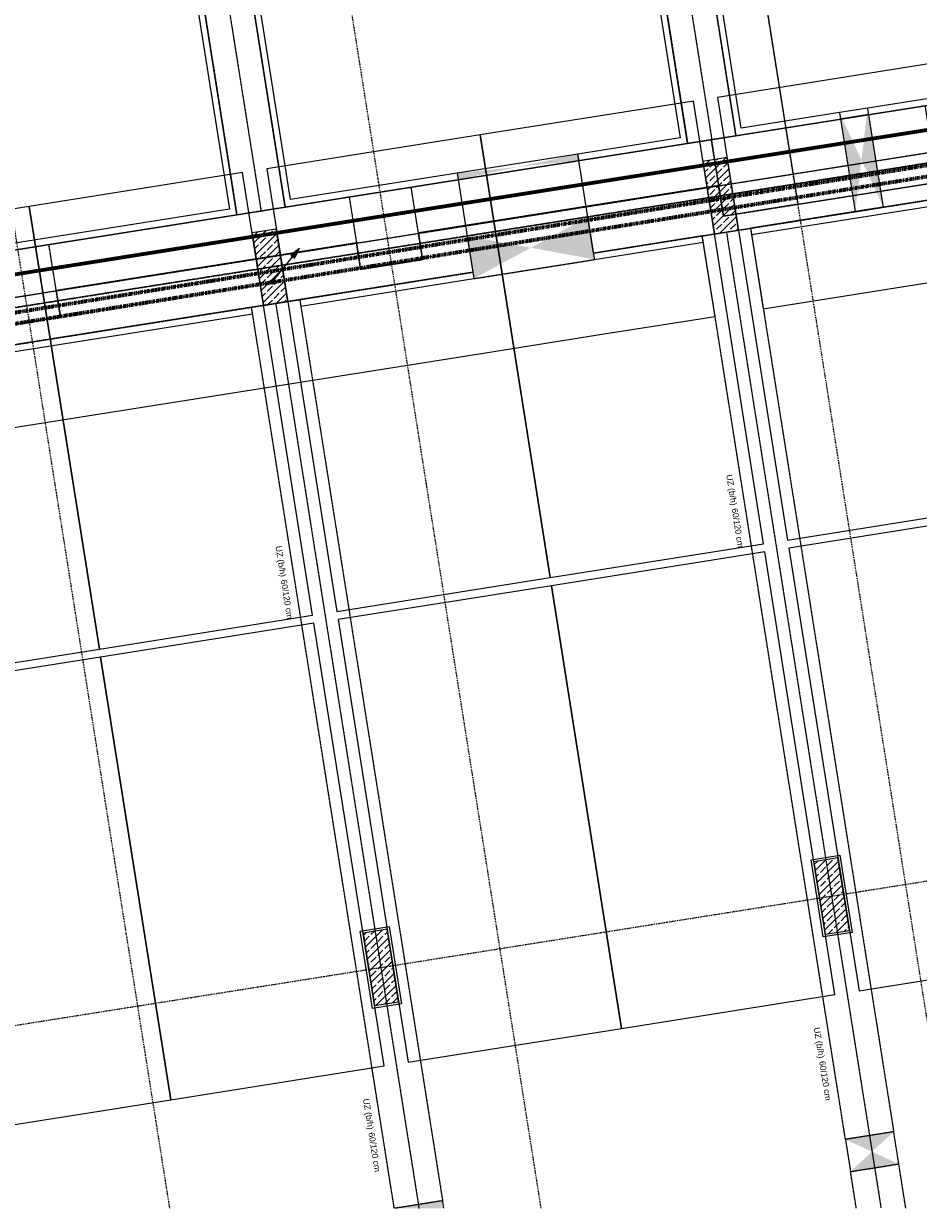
# Model space of a CAD drawing. Header units: millimetres. Extents: x 1523 to 75153, y -41886 to 10268.
# Tile 25 of 54: x 56876 to 67853, y -38700 to -24164. Entities that reach past the tile are written whole.
import ezdxf

# ---------------------------------------------------------------- set-up
doc = ezdxf.new("R2010")
doc.units = ezdxf.units.MM
for name, pattern in [('_Projekt 07 -  _  -  _  -  _  -', [7.5, 3.5, -2, 0, -2]), ('CAx_nichtHalbton', [20001.0584, 10000, -0.5292, 10000, -0.5292]), ('IMPORT-STRICHPUNKT _7_', [20, 10, -5, 0, -5]), ('IMPORT-VERDECKT _8_', [7.5, 5, -2.5]), ('Rasterlinie', [22.225, 12.7, -3.175, 3.175, -3.175])]:
    doc.linetypes.add(name, pattern=pattern)
for name, color, linetype, lineweight, true_color in [('20 A--Träger _ Deckenkonstruktion', 7, 'IMPORT-VERDECKT _8_', 13, 0x656565), ('50 A--Möblierung', 7, 'Continuous', 13, 0x656565), ('90 A--Achsraster _1_50_', 7, 'IMPORT-STRICHPUNKT _7_', 13, 0x656565), ('97 A--Etiketten _ Deckensprung', 7, 'Continuous', 13, 0x656565), ('97 A--Etiketten _ Träger', 7, 'Continuous', 13, 0x656565), ('Neubau_10 A--Stütze', 7, 'Continuous', 13, 0x656565), ('Neubau_10 VSI--Wärmeschutz _veritkal_', 7, 'Continuous', 13, 0x656565), ('Neubau_20 A--Träger _ Deckenkonstruktion', 7, 'IMPORT-VERDECKT _8_', 13, 0x656565), ('Neubau_20 VSI--Wärmeschutz _horizontal_ S_D', 7, 'Continuous', 13, 0x656565), ('Neubau_30 A--Träger _ Dachkonstruktion', 7, 'IMPORT-VERDECKT _8_', 13, 0x656565), ('Sockelbeschichtung Sprühnebel', 7, 'Continuous', 13, 0x656565), ('Xref_706_5_--_ÜP_-1_000_16_Übersichtsplan UG_IFC 2025_01_13_dwg', 7, 'Continuous', 13, 0x767676), ('XX', 7, 'Continuous', 18, 0x804040)]:
    doc.layers.add(name, color=color, linetype=linetype, lineweight=lineweight, true_color=true_color)
for name, color, linetype, lineweight in [('A-____-NOTE-TEXT', 7, 'Continuous', 13), ('Ex_LE-Trasse', 7, 'Continuous', 18), ('S-GRID-____-OTLN', 7, 'Continuous', 9)]:
    doc.layers.add(name, color=color, linetype=linetype, lineweight=lineweight)
doc.styles.add('Arial', font='arial.ttf', dxfattribs={"height": 75})
pattern_1 = [(131.336, (0, 0), (90.1019, 79.25683), []), (131.336, (-45.05, -39.63), (90.1019, 79.25683), [90, -30])]

# ---------------------------------------------------------------- blocks, each defined once
blk = doc.blocks.new('ELT_Leerrohr_Steigepfeil 1_50 - Anfang rauf-28785750-SuD_-1UG gesamt Plot  - Blatt 2')
at = {"layer": 'Ex_LE-Trasse'}
blk.add_circle((0, 0), 25.1, dxfattribs=at)
blk = doc.blocks.new('Xref_706_5_--_ÜP_-1_000_11_Übersichtsplan UG_IFC 2024_09_30_dwg_Standard-Rastermarker_12-V5-SuD_-1UG gesamt Plot  - Blatt 2')
at = {"layer": '90 A--Achsraster _1_50_', "color": 9, "true_color": 0xcbcbcb}
blk.add_line((0, 0), (28500, 0), dxfattribs=at)
blk = doc.blocks.new('Xref_706_5_--_ÜP_-1_000_11_Übersichtsplan UG_IFC 2024_09_30_dwg_Standard-Rastermarker_24-41960578-SuD_-1UG gesamt Plot  - Blatt 2')
at = {"layer": '90 A--Achsraster _1_50_', "color": 9, "true_color": 0xcbcbcb}
blk.add_line((37191, 0), (92370, 0), dxfattribs=at)
blk = doc.blocks.new('Xref_706_5_--_ÜP_-1_000_11_Übersichtsplan UG_IFC 2024_09_30_dwg_Standard-Rastermarker_28-41960582-SuD_-1UG gesamt Plot  - Blatt 2')
at = {"layer": '90 A--Achsraster _1_50_', "color": 9, "true_color": 0xcbcbcb}
blk.add_line((62535, 0), (92975, 0), dxfattribs=at)
blk = doc.blocks.new('Xref_706_5_--_ÜP_-1_000_16_Übersichtsplan UG_IFC 2025_01_13_dwg-35469238-SuD_-1UG gesamt Plot  - Blatt 2')
at = {"layer": '20 A--Träger _ Deckenkonstruktion', "linetype": 'Continuous', "true_color": 0xededed}
for points in [[(24939, -23901), (23714, -24016), (24343, -24133), (24939, -23901)], [(24972, -24250), (24343, -24133), (23747, -24364), (24971, -24250)], [(25354, -27478), (24826, -27527), (25159, -28249)], [(25493, -28972), (25159, -28249), (24965, -29021)]]:
    blk.add_hatch(color=7, dxfattribs=at).paths.add_polyline_path(points)
at = {"layer": 'Neubau_10 A--Stütze', "true_color": 0xcbcbcb}
h = blk.add_hatch(dxfattribs=at)
h.set_pattern_fill('FP_2', color=9, style=0, pattern_type=2)
h.set_pattern_definition(pattern_1)
h.paths.add_polyline_path([(33797, -25183), (33769, -24884), (32873, -24968), (32901, -25267), (32914, -25265)])
h = blk.add_hatch(dxfattribs=at)
h.set_pattern_fill('FP_2', color=9, style=0, pattern_type=2)
h.set_pattern_definition(pattern_1)
h.paths.add_polyline_path([(25134, -25992), (25106, -25693), (24210, -25777), (24238, -26076), (24251, -26074)])
h = blk.add_hatch(dxfattribs=at)
h.set_pattern_fill('FP_2', color=9, style=0, pattern_type=2)
h.set_pattern_definition(pattern_1)
h.paths.add_polyline_path([(34317, -30759), (34290, -30460), (33393, -30544), (33421, -30842)])
h = blk.add_hatch(dxfattribs=at)
h.set_pattern_fill('FP_2', color=9, style=0, pattern_type=2)
h.set_pattern_definition(pattern_1)
h.paths.add_polyline_path([(25655, -31568), (25627, -31269), (24731, -31353), (24759, -31651)])
at = {"layer": 'Neubau_20 A--Träger _ Deckenkonstruktion', "linetype": 'Continuous', "true_color": 0xededed}
for points in [[(24159, -28343), (24129, -27592), (24049, -27600), (24135, -28184)], [(24268, -29086), (24159, -28343), (24189, -29093)]]:
    blk.add_hatch(color=7, dxfattribs=at).paths.add_polyline_path(points)
at = {"layer": 'Neubau_30 A--Träger _ Dachkonstruktion', "linetype": 'Continuous', "true_color": 0xededed}
for points in [[(36496, -24780), (36269, -24500), (36325, -25097), (36358, -25037)], [(36723, -25060), (36668, -24463), (36496, -24780)]]:
    blk.add_hatch(color=7, dxfattribs=at).paths.add_polyline_path(points)
h = blk.add_hatch(color=7, dxfattribs=at)
edge = h.paths.add_edge_path()
edge.add_line((36852, -30100), (36760, -30078))
edge.add_line((36760, -30078), (36816, -30671))
at = {"layer": '20 A--Träger _ Deckenkonstruktion', "color": 9, "true_color": 0xcbcbcb}
for p, q in [((24939, -23901), (24476, -18943)), ((25035, -31115), (23998, -20012)), ((23794, -24008), (23714, -24016)), ((23747, -24364), (23826, -24357)), ((28297, -72218), (23827, -24357)), ((29442, -72111), (25413, -28979)), ((25030, -31112), (24962, -30382)), ((25309, -34096), (25034, -31155)), ((26074, -42232), (25040, -31163))]:
    blk.add_line(p, q, dxfattribs=at)
at = {"layer": '20 A--Träger _ Deckenkonstruktion', "color": 9, "true_color": 0xcbcbcb, "flags": 128}
for points in [[(25274, -27485), (24972, -24250), (24939, -23901), (23794, -24008), (23284, -18545)], [(24890, -29615), (24543, -25902), (23976, -25955), (23284, -18545)], [(28415, -73485), (23976, -25955), (24922, -25866), (24675, -23221), (23729, -23309)], [(23794, -24008), (23827, -24357), (24972, -24250)], [(24394, -30435), (25290, -30351), (25219, -29585), (24323, -29668)], [(24813, -34916), (25709, -34832), (25637, -34065), (24741, -34149)]]:
    blk.add_lwpolyline(points, dxfattribs=at)
blk.add_lwpolyline([(24965, -29021), (25413, -28979), (25493, -28972), (25354, -27478), (25274, -27485), (24826, -27527)], close=True, dxfattribs=at)
at = {"layer": '50 A--Möblierung', "color": 9, "true_color": 0xcbcbcb, "flags": 128}
for points in [[(34516, -24814), (34269, -22176), (28793, -22687), (29039, -25326)], [(28940, -25335), (28693, -22697), (23217, -23208), (23464, -25847)], [(34790, -27752), (34543, -25113), (29067, -25625), (29314, -28263)], [(29214, -28272), (28968, -25634), (23492, -26145), (23738, -28784)], [(35036, -30390), (34790, -27752), (29314, -28263), (29560, -30902)], [(29461, -30911), (29214, -28272), (23738, -28784), (23984, -31422)], [(35311, -33327), (35064, -30689), (29588, -31200), (29835, -33839)], [(29735, -33848), (29488, -31210), (24012, -31721), (24259, -34360)], [(35557, -35966), (35311, -33327), (29835, -33839), (30081, -36477)], [(29981, -36487), (29735, -33848), (24259, -34360), (24505, -36998)]]:
    blk.add_lwpolyline(points, close=True, dxfattribs=at)
at = {"layer": '90 A--Achsraster _1_50_', "color": 9, "true_color": 0xcbcbcb}
for p, q in [((37256, -23785), (27502, -24696)), ((36930, -28877), (27971, -29714)), ((36639, -33424), (28389, -34195))]:
    blk.add_line(p, q, dxfattribs=at)
at = {"layer": '97 A--Etiketten _ Deckensprung', "color": 9, "true_color": 0xcbcbcb, "flags": 128}
for points in [[(23991, -18590), (27040, -51234), (29123, -73530)], [(6117, -26694), (24836, -24945), (24675, -23221), (24296, -23256), (23992, -20003)], [(24836, -24945), (24922, -25866), (24543, -25902), (24890, -29615), (25219, -29585), (25290, -30351), (24962, -30382), (25030, -31112)], [(25034, -31155), (25309, -34096), (25637, -34065), (25709, -34832), (25380, -34863), (25727, -38576), (26056, -38546), (26132, -39362), (25804, -39393), (26048, -42011), (26377, -41981), (26453, -42797), (26124, -42828), (26471, -46542), (26800, -46511), (26871, -47278), (26543, -47308), (26890, -51022), (27218, -50992), (27290, -51758), (26961, -51789), (27185, -54182)]]:
    blk.add_lwpolyline(points, dxfattribs=at)
at = {"layer": 'Neubau_10 A--Stütze', "color": 9, "true_color": 0xcbcbcb, "flags": 128}
for points in [[(33797, -25183), (33769, -24884), (32873, -24968), (32901, -25267)], [(25134, -25992), (25106, -25693), (24210, -25777), (24238, -26076)], [(34317, -30759), (34290, -30460), (33393, -30544), (33421, -30842)], [(25655, -31568), (25627, -31269), (24731, -31353), (24759, -31651)]]:
    blk.add_lwpolyline(points, close=True, dxfattribs=at)
at = {"layer": 'Neubau_10 VSI--Wärmeschutz _veritkal_', "color": 9, "true_color": 0xcbcbcb, "flags": 128}
for points in [[(24971, -24250), (25092, -25544), (25172, -25537), (24707, -20558), (24628, -20566), (24939, -23901)], [(10934, -24496), (11153, -26846), (23947, -25651), (23826, -24357), (23794, -24008), (23482, -20673), (21187, -20887), (12087, -21737), (10688, -21868), (10779, -22843)], [(14688, -21574), (20433, -21038), (20682, -21015), (21195, -20967), (23410, -20760), (23714, -24016), (23747, -24364), (23860, -25579), (13087, -26585), (12291, -26659), (11225, -26759), (11013, -24489)], [(25354, -27478), (25228, -26134), (25148, -26141), (25274, -27485)], [(11655, -32223), (11674, -32422), (24468, -31227), (24268, -29086), (24129, -27592), (24003, -26248), (11209, -27443), (11637, -32023)], [(11716, -32016), (11296, -27516), (12361, -27416), (13158, -27342), (23931, -26335), (24049, -27600), (24189, -29093), (24381, -31154), (13608, -32161), (12812, -32235), (11746, -32335), (11735, -32215)], [(25413, -28979), (25613, -31120), (25693, -31112), (25493, -28972)], [(24524, -31824), (11730, -33019), (11737, -33099), (12882, -32992), (13679, -32917)], [(13679, -32917), (24452, -31911), (24902, -36730), (14829, -37671), (13336, -37811), (12187, -37918), (12195, -37997), (24989, -36802), (24524, -31824)]]:
    blk.add_lwpolyline(points, dxfattribs=at)
blk.add_lwpolyline([(26134, -36695), (26214, -36688), (25749, -31710), (25669, -31717)], close=True, dxfattribs=at)
at = {"layer": 'Neubau_20 A--Träger _ Deckenkonstruktion', "color": 9, "true_color": 0xcbcbcb}
for p, q in [((10932, -27168), (23975, -25950)), ((24129, -27592), (24049, -27600)), ((24189, -29093), (24268, -29086)), ((11453, -32744), (24496, -31525))]:
    blk.add_line(p, q, dxfattribs=at)
at = {"layer": 'Neubau_20 A--Träger _ Deckenkonstruktion', "color": 9, "true_color": 0xcbcbcb, "flags": 128}
for points in [[(24939, -23901), (24971, -24250), (24972, -24250), (24939, -23901)], [(23948, -25651), (10904, -26869), (10960, -27467), (24003, -26248)], [(24468, -31227), (11425, -32445), (11481, -33042), (24524, -31824)]]:
    blk.add_lwpolyline(points, close=True, dxfattribs=at)
at = {"layer": 'Neubau_20 VSI--Wärmeschutz _horizontal_ S_D', "color": 9, "true_color": 0xcbcbcb, "flags": 128}
blk.add_lwpolyline([(23203, -18540), (23251, -19057), (24476, -18943), (25092, -25544), (26088, -25451), (25472, -18850), (25456, -18684)], dxfattribs=at)
blk.add_lwpolyline([(25274, -27486), (24049, -27600), (24188, -29093), (25413, -28979), (26134, -36695), (27129, -36602), (26409, -28886), (26269, -27393), (26144, -26048), (25148, -26141)], close=True, dxfattribs=at)
at = {"layer": 'Neubau_30 A--Träger _ Dachkonstruktion', "color": 9, "true_color": 0xcbcbcb}
for p, q in [((25120, -25843), (37197, -24715)), ((37177, -25018), (36723, -25060)), ((25641, -31418), (36835, -30373))]:
    blk.add_line(p, q, dxfattribs=at)
at = {"layer": 'Neubau_30 A--Träger _ Dachkonstruktion', "color": 9, "true_color": 0xcbcbcb, "flags": 128}
for points in [[(37216, -24412), (36668, -24463), (36269, -24500), (36325, -25097), (25148, -26141), (25093, -25544), (36269, -24500)], [(36325, -25097), (36723, -25060), (36668, -24463)], [(36815, -30676), (25669, -31717), (25613, -31120), (36760, -30078)], [(36854, -30070), (36760, -30078), (36816, -30671)]]:
    blk.add_lwpolyline(points, dxfattribs=at)
at = {"layer": 'Sockelbeschichtung Sprühnebel', "color": 9, "true_color": 0xcbcbcb, "flags": 128}
for points in [[(32873, -25299), (32840, -24941), (33796, -24852), (33829, -25210)], [(33394, -30875), (33361, -30517), (34317, -30427), (34350, -30786)]]:
    blk.add_lwpolyline(points, close=True, dxfattribs=at)
for name, p, rotation in [('Xref_706_5_--_ÜP_-1_000_11_Übersichtsplan UG_IFC 2024_09_30_dwg_Standard-Rastermarker_24-41960578-SuD_-1UG gesamt Plot  - Blatt 2', (32582, -110560), 95.33628353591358), ('Xref_706_5_--_ÜP_-1_000_11_Übersichtsplan UG_IFC 2024_09_30_dwg_Standard-Rastermarker_28-41960582-SuD_-1UG gesamt Plot  - Blatt 2', (41428, -111725), 95.33628353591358), ('Xref_706_5_--_ÜP_-1_000_11_Übersichtsplan UG_IFC 2024_09_30_dwg_Standard-Rastermarker_12-V5-SuD_-1UG gesamt Plot  - Blatt 2', (27502, -24696), 185.3362835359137), ('Xref_706_5_--_ÜP_-1_000_11_Übersichtsplan UG_IFC 2024_09_30_dwg_Standard-Rastermarker_12-V5-SuD_-1UG gesamt Plot  - Blatt 2', (27971, -29714), 185.3362835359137), ('Xref_706_5_--_ÜP_-1_000_11_Übersichtsplan UG_IFC 2024_09_30_dwg_Standard-Rastermarker_12-V5-SuD_-1UG gesamt Plot  - Blatt 2', (28389, -34195), 185.3362835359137)]:
    blk.add_blockref(name, p, dxfattribs=dict(rotation=rotation))
at = {"layer": '97 A--Etiketten _ Träger', "char_height": 75, "attachment_point": 1, "rotation": 5.3363, "line_spacing_factor": 0.941778, "style": 'Arial'}
for s, insert, width in [('UZ (b/h)', (34926, -25323), 458.19), ('60/120 cm', (35344, -25283), 584.9), ('UZ (b/h)', (28088, -25961), 458.19), ('60/120 cm', (28506, -25922), 584.9), ('UZ (b/h)', (35446, -30898), 458.19), ('60/120 cm', (35864, -30859), 584.9), ('UZ (b/h)', (28609, -31537), 458.19), ('60/120 cm', (29027, -31498), 584.9)]:
    blk.add_mtext(s, dxfattribs=dict(at, insert=insert, width=width))

msp = doc.modelspace()

# ---------------------------------------------------------------- hatches: boundary and pattern name
at = {"layer": 'A-____-NOTE-TEXT'}
msp.add_hatch(color=256, dxfattribs=at).paths.add_polyline_path([(60199.712, -27039.442), (60255.383, -26923.863), (60154.68, -27003.34)])

# ---------------------------------------------------------------- linework, layer by layer
at = {"layer": 'A-____-NOTE-TEXT', "lineweight": 9}
for p, q in [((59942.635, -27313.976), (60255.383, -26923.863)), ((60255.383, -26923.863), (60154.68, -27003.34)), ((60255.383, -26923.863), (60154.68, -27003.34)), ((60154.68, -27003.34), (60199.712, -27039.442)), ((60154.68, -27003.34), (60199.712, -27039.442)), ((60154.68, -27003.34), (60199.712, -27039.442)), ((60199.712, -27039.442), (60255.383, -26923.863)), ((60255.383, -26923.863), (60199.712, -27039.442))]:
    msp.add_line(p, q, dxfattribs=at)
at = {"layer": 'S-GRID-____-OTLN', "linetype": 'Rasterlinie', "lineweight": 25}
msp.add_line((73944.576, -24927.191), (16884.88, -33964.559), dxfattribs=at)
at = {"layer": 'XX', "color": 7, "linetype": 'CAx_nichtHalbton', "lineweight": 70, "true_color": 0xffffff}
msp.add_line((72664.654, -24723.897), (40196.55, -29864.089), dxfattribs=at)
at = {"layer": 'XX', "color": 163, "linetype": '_Projekt 07 -  _  -  _  -  _  -', "lineweight": 70, "true_color": 0x8080c0}
msp.add_line((40228.484, -30378.662), (72664.654, -25140.002), dxfattribs=at)
at = {"layer": 'XX', "color": 4, "linetype": '_Projekt 07 -  _  -  _  -  _  -', "lineweight": 70, "true_color": 0x00ffff}
msp.add_line((72664.654, -25281.239), (40234.664, -30518.902), dxfattribs=at)

# ---------------------------------------------------------------- block references
at = {"layer": 'Ex_LE-Trasse', "rotation": 6.33185823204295}
msp.add_blockref('ELT_Leerrohr_Steigepfeil 1_50 - Anfang rauf-28785750-SuD_-1UG gesamt Plot  - Blatt 2', (59926.978, -27333.595), dxfattribs=at)
at = {"layer": 'Xref_706_5_--_ÜP_-1_000_16_Übersichtsplan UG_IFC 2025_01_13_dwg', "color": 9, "true_color": 0xcbcbcb, "rotation": 273.6637164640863}
msp.add_blockref('Xref_706_5_--_ÜP_-1_000_16_Übersichtsplan UG_IFC 2025_01_13_dwg-35469238-SuD_-1UG gesamt Plot  - Blatt 2', (89683.72, 0), dxfattribs=at)

doc.saveas('drawing.dxf')
